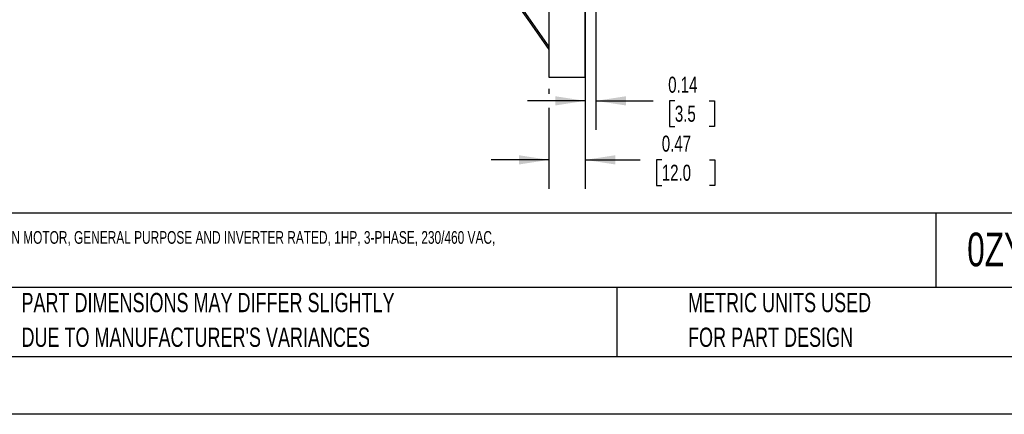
# Model space of a CAD drawing. Header units: inches. Extents: x 0 to 33, y 0 to 25.5.
# Tile 2 of 11: x 6.5 to 19.3, y 0 to 5.1. Entities that reach past the tile are written whole.
import ezdxf

# ---------------------------------------------------------------- set-up
doc = ezdxf.new("R2010")
doc.units = ezdxf.units.IN
doc.header["$LTSCALE"] = 3
doc.header["$MEASUREMENT"] = 0
doc.linetypes.add('CENTERX2', pattern=[0.8, 0.5, -0.1, 0.1, -0.1])
doc.layers.add('DIMENSIONS', color=140, linetype='Continuous', lineweight=25)
doc.layers.add('TEXT', color=140, linetype='Continuous', lineweight=25)
doc.styles.add('SLDTEXTSTYLE0', font='TXT', dxfattribs={"width": 0.7})
doc.dimstyles.new('SLDDIMSTYLE2', dxfattribs={"dimtxt": 0.208333, "dimasz": 0.39, "dimexe": 0, "dimexo": 0.0625, "dimgap": 0.052083, "dimtad": 0, "dimtih": 1, "dimtoh": 1, "dimrnd": 1e-09, "dimdsep": 46, "dimtxsty": 'SLDTEXTSTYLE0', "dimsah": 1, "dimcen": 0.09, "dimadec": 0, "dimazin": 2, "dimtfac": 1, "dimtmove": 0, "dimatfit": 0, "dimfxl": 0, "dimfrac": 2, "dimtolj": 1, "dimtzin": 12, "dimarcsym": 0})

# ---------------------------------------------------------------- blocks, each defined once
blk = doc.blocks.new('SW_NOTE_0_1')
at = {"layer": 'TEXT', "color": 0, "linetype": 'CENTERX2', "lineweight": 18, "char_height": 0.165, "attachment_point": 1, "style": 'SLDTEXTSTYLE0'}
for s, insert in [('M.G.M. ELECTRIC MOTORS SMX IE3 PREMIUM EFFICIENCY AC INDUCTION MOTOR, GENERAL PURPOSE AND INVERTER RATED, 1HP, 3-PHASE, 230/460 VAC,', (0, 0.213)), ('3600RPM, TEFC, IEC 80 FRAME, ALUMINUM, D-FLANGE (B5) MOUNT', (0, -0.132))]:
    blk.add_mtext(s, dxfattribs=dict(at, insert=insert))
blk = doc.blocks.new('SW_NOTE_0_4')
at = {"layer": 'TEXT', "color": 0, "linetype": 'CENTERX2', "lineweight": 18, "char_height": 0.25, "attachment_point": 1, "style": 'SLDTEXTSTYLE0'}
for s, insert in [('PART DIMENSIONS MAY DIFFER SLIGHTLY', (0, 0.322)), ("DUE TO MANUFACTURER'S VARIANCES", (0, -0.129))]:
    blk.add_mtext(s, dxfattribs=dict(at, insert=insert))
blk = doc.blocks.new('SW_NOTE_0_7')
at = {"layer": 'TEXT', "color": 0, "linetype": 'CENTERX2', "lineweight": 18, "char_height": 0.25, "attachment_point": 1, "style": 'SLDTEXTSTYLE0'}
for s, insert in [('METRIC UNITS USED', (0, 0.322)), ('FOR PART DESIGN', (0, -0.129))]:
    blk.add_mtext(s, dxfattribs=dict(at, insert=insert))
blk = doc.blocks.new('_D_2')
at = {"layer": 'DIMENSIONS'}
for p, q in [((13.839, 5.61), (13.839, 3.7)), ((13.977, 5.61), (13.977, 3.7)), ((13.839, 4.075), (13.089, 4.075)), ((13.977, 4.075), (14.722, 4.075)), ((15.004, 4.074), (14.934, 4.074)), ((14.934, 4.074), (14.934, 3.743)), ((15.45, 4.074), (15.52, 4.074)), ((15.52, 4.074), (15.52, 3.743)), ((14.934, 3.743), (15.004, 3.743)), ((15.52, 3.743), (15.45, 3.743))]:
    blk.add_line(p, q, dxfattribs=at)
for points in [[(13.839, 4.075), (13.449, 4.135), (13.449, 4.015)], [(13.977, 4.075), (14.367, 4.015), (14.367, 4.135)]]:
    blk.add_solid(points, dxfattribs=at)
at = {"layer": 'DIMENSIONS', "char_height": 0.2083, "attachment_point": 1, "style": 'SLDTEXTSTYLE0'}
for s, insert in [('0.14', (14.917, 4.389)), ('3.5', (15.004, 4.012))]:
    blk.add_mtext(s, dxfattribs=dict(at, insert=insert))
blk = doc.blocks.new('_D_3')
at = {"layer": 'DIMENSIONS'}
for p, q in [((13.367, 4.232), (13.367, 4.165)), ((13.839, 4.232), (13.839, 2.933)), ((13.367, 3.985), (13.367, 2.933)), ((13.367, 3.308), (12.617, 3.308)), ((13.839, 3.308), (14.552, 3.308)), ((14.834, 3.308), (14.764, 3.308)), ((14.764, 3.308), (14.764, 2.976)), ((15.453, 3.308), (15.523, 3.308)), ((15.523, 3.308), (15.523, 2.976)), ((14.764, 2.976), (14.834, 2.976)), ((15.523, 2.976), (15.453, 2.976))]:
    blk.add_line(p, q, dxfattribs=at)
for points in [[(13.367, 3.308), (12.977, 3.368), (12.977, 3.248)], [(13.839, 3.308), (14.229, 3.248), (14.229, 3.368)]]:
    blk.add_solid(points, dxfattribs=at)
at = {"layer": 'DIMENSIONS', "char_height": 0.2083, "attachment_point": 1, "style": 'SLDTEXTSTYLE0'}
for s, insert in [('0.47', (14.834, 3.623)), ('12.0', (14.834, 3.245))]:
    blk.add_mtext(s, dxfattribs=dict(at, insert=insert))

msp = doc.modelspace()

# ---------------------------------------------------------------- linework, layer by layer
for p, q in [((13.367, 8.319), (13.367, 4.382)), ((13.839, 4.382), (13.839, 8.319)), ((13.367, 4.382), (13.839, 4.382))]:
    msp.add_line(p, q)
at = {"color": 7, "linetype": 'Continuous'}
msp.add_line((33, 0), (0, 0), dxfattribs=at)
at = {"flags": 128}
for points in [[(12.599, 5.866), (12.758, 5.642), (13.092, 5.168), (13.367, 4.778)], [(12.599, 5.83), (12.758, 5.606), (13.092, 5.132), (13.367, 4.742)]]:
    msp.add_lwpolyline(points, dxfattribs=at)
at = {"layer": 'TEXT'}
for p, q in [((32.25, 2.613), (0.75, 2.613)), ((18.397, 2.613), (18.397, 1.65)), ((32.25, 1.65), (0.75, 1.65)), ((14.25, 1.65), (14.25, 0.75)), ((0.75, 0.75), (32.25, 0.75))]:
    msp.add_line(p, q, dxfattribs=at)

# ---------------------------------------------------------------- block references
at = {"layer": 'TEXT', "linetype": 'CENTERX2', "lineweight": 18}
for name, p in [('SW_NOTE_0_1', (0.912, 2.169)), ('SW_NOTE_0_4', (6.51, 1.256)), ('SW_NOTE_0_7', (15.175, 1.256))]:
    msp.add_blockref(name, p, dxfattribs=at)

# ---------------------------------------------------------------- texts
at = {"layer": 'TEXT', "linetype": 'CENTERX2', "lineweight": 18, "insert": (18.804, 2.362), "char_height": 0.4375, "attachment_point": 1, "style": 'SLDTEXTSTYLE0'}
msp.add_mtext('0ZYZ', dxfattribs=at)

# ---------------------------------------------------------------- dimensions: what is measured, and where the dimension line sits
at = {"layer": 'DIMENSIONS'}
for base, p1, p2, picture, middle in [((13.977, 4.075), (13.839, 5.76), (13.977, 5.76), '_D_2', (15.227, 4.075)), ((13.839, 3.308), (13.367, 4.382), (13.839, 4.382), '_D_3', (15.144, 3.308))]:
    dim = msp.add_linear_dim(base=base, p1=p1, p2=p2, dimstyle='SLDDIMSTYLE2', dxfattribs=at)
    dim.commit()
    dim.dimension.update_dxf_attribs({"geometry": picture, "text_midpoint": middle, "dimtype": 160})

doc.saveas('drawing.dxf')
